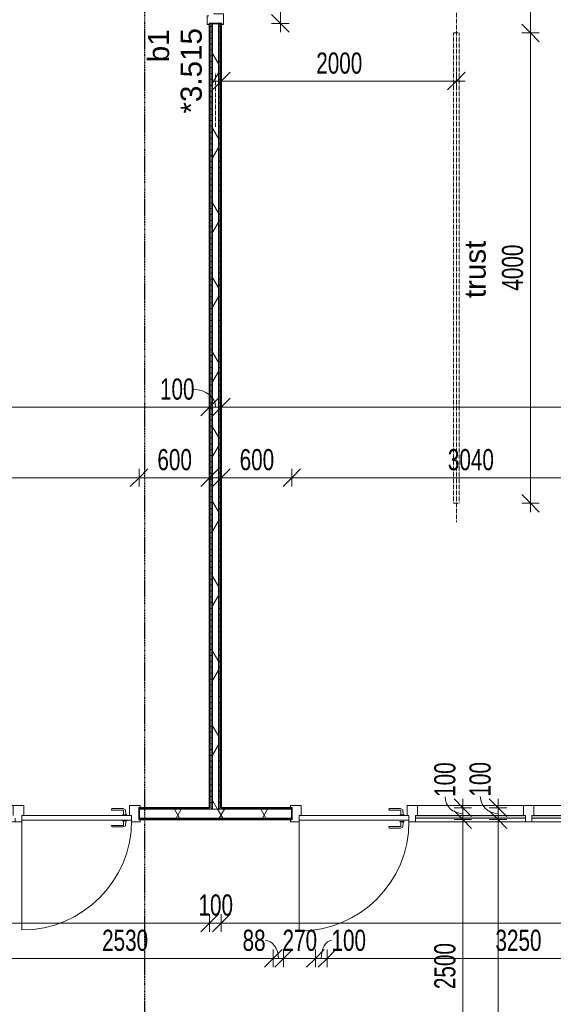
# Model space of a CAD drawing. Header units: millimetres. Extents: x -80560 to 110805, y -11020 to 52719.
# Tile 33 of 145: x 44629 to 49170, y 38079 to 46451. Entities that reach past the tile are written whole.
import ezdxf

# ---------------------------------------------------------------- set-up
doc = ezdxf.new("R2010")
doc.units = ezdxf.units.MM
doc.linetypes.add('CENTER2', pattern=[20, 8, -4, 4, -4])
doc.linetypes.add('DASHED2-1', pattern=[3, 2, -1])
for name, color, linetype, lineweight in [('A-ANNO-DIMS', 211, 'Continuous', 9), ('A-ANNO-DIMS-100', 211, 'Continuous', 9), ('A-DOOR', 31, 'Continuous', 18), ('A-FLOR-OVHD', 1, 'DASHED2-1', 18), ('A-GLAZ', 151, 'Continuous', 18), ('A-GLAZ-IDEN', 152, 'Continuous', 18), ('A-WALL', 113, 'Continuous', 35), ('A-WALL-PATT', 111, 'Continuous', 35), ('G-ANNO-TEXT', 231, 'Continuous', 9), ('I-WALL', 2, 'Continuous', 18), ('S-GRID', 1, 'Continuous', 9)]:
    doc.layers.add(name, color=color, linetype=linetype, lineweight=lineweight)
doc.styles.add('Arial', font='arial.ttf', dxfattribs={"height": 180})
doc.styles.add('Arial_5', font='arial.ttf', dxfattribs={"width": 0.7, "height": 180})
doc.dimstyles.new('n3o_1_8', dxfattribs={"dimscale": 304.8, "dimtxt": 183.646692, "dimasz": 0.492126, "dimexe": 0.246063, "dimexo": 0.0625, "dimgap": 0.032808, "dimtad": 1, "dimdec": 0, "dimdsep": 46, "dimtxsty": 'Arial_5', "dimblk1": 'OBLIQUE', "dimblk2": 'OBLIQUE', "dimsah": 1, "dimcen": 0.09, "dimdle": 0.246063, "dimazin": 0, "dimtfac": 1, "dimtdec": 4, "dimtix": 1, "dimtmove": 0, "dimatfit": 3, "dimfxl": 0.246063, "dimfxlon": 1, "dimtvp": 1, "dimtolj": 1, "dimtzin": 0, "dimarcsym": 2})
doc.dimstyles.new('n3o_1_8_1', dxfattribs={"dimscale": 304.8, "dimtxt": 183.646692, "dimasz": 0.492126, "dimexe": 0.246063, "dimexo": 0.0625, "dimgap": 0.032808, "dimtad": 1, "dimdec": 0, "dimdsep": 46, "dimtxsty": 'Arial_5', "dimblk1": 'OBLIQUE', "dimblk2": 'OBLIQUE', "dimsah": 1, "dimcen": 0.09, "dimdle": 0.246063, "dimazin": 0, "dimtfac": 1, "dimtdec": 4, "dimtix": 1, "dimtmove": 1, "dimatfit": 3, "dimfxl": 0.246063, "dimfxlon": 1, "dimtvp": 1, "dimtolj": 1, "dimtzin": 0, "dimarcsym": 2})
doc.dimstyles.new('n3o_1_8_3', dxfattribs={"dimscale": 304.8, "dimtxt": 183.646692, "dimasz": 0.492126, "dimexe": 0.246063, "dimexo": 0.0625, "dimgap": 0.032808, "dimtad": 1, "dimdec": 0, "dimdsep": 46, "dimtxsty": 'Arial_5', "dimblk1": 'OBLIQUE', "dimblk2": 'OBLIQUE', "dimsah": 1, "dimcen": 0.09, "dimdle": 0.246063, "dimazin": 0, "dimtfac": 1, "dimtdec": 4, "dimtix": 1, "dimtmove": 0, "dimatfit": 3, "dimfxl": 0.246063, "dimfxlon": 1, "dimtvp": 1, "dimtolj": 1, "dimtzin": 0, "dimarcsym": 2})
doc.dimstyles.new('n3o_1_8_4', dxfattribs={"dimscale": 304.8, "dimtxt": 183.646692, "dimasz": 0.492126, "dimexe": 0.246063, "dimexo": 0.0625, "dimgap": 0.032808, "dimtad": 1, "dimdec": 0, "dimdsep": 46, "dimtxsty": 'Arial_5', "dimblk1": 'OBLIQUE', "dimblk2": 'OBLIQUE', "dimsah": 1, "dimcen": 0.09, "dimdle": 0.246063, "dimazin": 0, "dimtfac": 1, "dimtdec": 4, "dimtix": 1, "dimtmove": 0, "dimatfit": 3, "dimfxl": 0.246063, "dimfxlon": 1, "dimtvp": 1, "dimtolj": 1, "dimtzin": 0, "dimarcsym": 2})
pattern_1 = [(3e-13, (46244.82, 43794.75), (-2e-13, 50), [])]
pattern_2 = [(60, (24894.82, 0), (-274.963, 158.75), []), (120, (24894.82, 0), (-274.963, -158.75), [])]
pattern_3 = [(270, (47782.32, 39750), (50, 2e-13), [])]

# ---------------------------------------------------------------- blocks, each defined once
blk = doc.blocks.new('32_n3o_deur_enkel - 90x139_17_K_930_2410x1080-32109616-DO_03 derde verdieping')
at = {"layer": 'A-GLAZ'}
for p, q in [((-467, 69.5), (-540, 69.5)), ((-540, 69.5), (-540, 54.5)), ((-540, 54.5), (-528, 54.5)), ((-528, 54.5), (-528, -54.5)), ((-467, 55.5), (-467, 69.5)), ((-450, -69.5), (-450, 15.5)), ((450, 15.5), (450, -69.5)), ((540, 69.5), (467, 69.5)), ((467, 69.5), (467, 55.5)), ((528, -54.5), (528, 54.5)), ((528, 54.5), (540, 54.5)), ((540, 54.5), (540, 69.5)), ((-528, -54.5), (-540, -54.5)), ((-540, -54.5), (-540, -69.5)), ((-540, -69.5), (-450, -69.5)), ((450, -69.5), (540, -69.5)), ((540, -54.5), (528, -54.5)), ((540, -69.5), (540, -54.5))]:
    blk.add_line(p, q, dxfattribs=at)
blk = doc.blocks.new('32_n3o_deur_enkel met 2 zijlicht - 90x139_17_K_930_2410x3060 2-34230978-DO_03 derde verdieping')
at = {"layer": 'A-GLAZ'}
for p, q in [((-1530, 69.5), (-1440, 69.5)), ((-1530, 52.5), (-1530, 69.5)), ((-1518, 52.5), (-1530, 52.5)), ((-1518, -52.5), (-1518, 52.5)), ((-1440, 69.5), (-1440, -15.5)), ((-540, 69.5), (-1440, 69.5)), ((-540, 69.5), (-450, 69.5)), ((-540, -15.5), (-540, 69.5)), ((-450, 69.5), (-450, -15.5)), ((450, 69.5), (-450, 69.5)), ((450, 69.5), (540, 69.5)), ((450, -15.5), (450, 69.5)), ((540, 69.5), (540, -15.5)), ((1440, 69.5), (1530, 69.5)), ((1440, -15.5), (1440, 69.5)), ((1518, 52.5), (1518, -52.5)), ((1530, 52.5), (1518, 52.5)), ((1530, 69.5), (1530, 52.5)), ((-1530, -52.5), (-1518, -52.5)), ((-1530, -69.5), (-1530, -52.5)), ((-1457, -69.5), (-1530, -69.5)), ((-1457, -39.5), (-1457, -69.5)), ((-1457, -69.5), (-523, -69.5)), ((-523, -69.5), (-523, -39.5)), ((-467, -69.5), (-523, -69.5)), ((-467, -39.5), (-467, -69.5)), ((-467, -69.5), (467, -69.5)), ((467, -69.5), (467, -39.5)), ((523, -69.5), (467, -69.5)), ((523, -55.5), (523, -69.5)), ((1457, -69.5), (1457, -55.5)), ((1530, -69.5), (1457, -69.5)), ((1518, -52.5), (1530, -52.5)), ((1530, -52.5), (1530, -69.5))]:
    blk.add_line(p, q, dxfattribs=at)
blk = doc.blocks.new('30_n3o_deur_dicht - 40mm_draai_RS-34230111-DO_03 derde verdieping')
at = {"layer": 'A-DOOR'}
for p, q in [((-934, -40), (-934, 0)), ((-934, 0), (0, 0)), ((0, 0), (0, -40)), ((0, -40), (-934, -40))]:
    blk.add_line(p, q, dxfattribs=at)
blk = doc.blocks.new('32_n3o_deur_enkel met 2 zijlicht - 90x139_17_K_930_2410x3060-34072739-DO_03 derde verdieping')
at = {"layer": 'A-GLAZ'}
for p, q in [((-1457, 69.5), (-1530, 69.5)), ((-1530, 69.5), (-1530, 52.5)), ((-1530, 52.5), (-1518, 52.5)), ((-1518, 52.5), (-1518, -52.5)), ((-1457, 39.5), (-1457, 69.5)), ((-1457, 69.5), (-523, 69.5)), ((-1440, -69.5), (-1440, 15.5)), ((-540, 15.5), (-540, -69.5)), ((-467, 69.5), (-523, 69.5)), ((-523, 69.5), (-523, 39.5)), ((-467, 39.5), (-467, 69.5)), ((-467, 69.5), (467, 69.5)), ((-450, -69.5), (-450, 15.5)), ((450, 15.5), (450, -69.5)), ((523, 69.5), (467, 69.5)), ((467, 69.5), (467, 39.5)), ((523, 55.5), (523, 69.5)), ((540, -69.5), (540, 15.5)), ((1440, 15.5), (1440, -69.5)), ((1530, 69.5), (1457, 69.5)), ((1457, 69.5), (1457, 55.5)), ((1518, -52.5), (1518, 52.5)), ((1518, 52.5), (1530, 52.5)), ((1530, 52.5), (1530, 69.5)), ((-1518, -52.5), (-1530, -52.5)), ((-1530, -52.5), (-1530, -69.5)), ((-1530, -69.5), (-1440, -69.5)), ((-540, -69.5), (-1440, -69.5)), ((-540, -69.5), (-450, -69.5)), ((450, -69.5), (-450, -69.5)), ((450, -69.5), (540, -69.5)), ((1440, -69.5), (1530, -69.5)), ((1530, -52.5), (1518, -52.5)), ((1530, -69.5), (1530, -52.5))]:
    blk.add_line(p, q, dxfattribs=at)
blk = doc.blocks.new('30_n3o_raam_vast - 24mm-31742709-DO_03 derde verdieping')
at = {"layer": 'A-DOOR'}
blk.add_hatch(color=256, dxfattribs=at).paths.add_polyline_path([(0, 24), (-934, 24), (-934, 0), (0, 0)], flags=0)
for p, q in [((0, 24), (-934, 24)), ((-934, 24), (-934, 0)), ((-934, 0), (0, 0)), ((0, 0), (0, 24))]:
    blk.add_line(p, q, dxfattribs=at)
blk = doc.blocks.new('30_n3o_deur_dicht - 40mm_draai_LS-31987334-DO_03 derde verdieping')
at = {"layer": 'A-DOOR'}
for p, q in [((0, 40), (-934, 40)), ((-934, 40), (-934, 0)), ((-934, 0), (0, 0)), ((0, 0), (0, 40))]:
    blk.add_line(p, q, dxfattribs=at)
blk = doc.blocks.new('30_n3o_beslag_deurkruk_met_schild - std-875116-DO_03 derde verdieping')
at = {"layer": 'A-DOOR'}
for p, q in [((-18.5, 0), (-18.5, -5)), ((18.5, -5), (18.5, 0)), ((-18.5, -5), (18.5, -5)), ((-7.8, -48.4), (-10, -5)), ((12.7, -58), (-7.8, -48.4)), ((10, -5), (8.3, -39.7)), ((108, -58), (12.7, -58)), ((13.3, -45), (111, -45)), ((111, -45), (108, -58))]:
    blk.add_line(p, q, dxfattribs=at)
at = {"layer": 'A-DOOR', "flags": 128}
blk.add_lwpolyline([(8.3, -39.7), (8.6, -41.7), (9.6, -43.4), (11.3, -44.6), (13.3, -45)], dxfattribs=at)
blk = doc.blocks.new('30_n3o_beslag_deurkruk_met_schild - std-V214-DO_03 derde verdieping')
at = {"layer": 'A-DOOR'}
for p, q in [((18.5, 5), (-18.5, 5)), ((-18.5, 5), (-18.5, 0)), ((-10, 5), (-7.8, 48.4)), ((-7.8, 48.4), (12.7, 58)), ((8.3, 39.7), (10, 5)), ((12.7, 58), (108, 58)), ((111, 45), (13.3, 45)), ((18.5, 0), (18.5, 5)), ((108, 58), (111, 45)), ((-18.5, 0), (18.5, 0))]:
    blk.add_line(p, q, dxfattribs=at)
at = {"layer": 'A-DOOR', "flags": 128}
blk.add_lwpolyline([(13.3, 45), (11.3, 44.6), (9.6, 43.4), (8.6, 41.7), (8.3, 39.7)], dxfattribs=at)
blk = doc.blocks.new('00_n3o_symbool_swingangle - std-31745489-DO_03 derde verdieping')
at = {"layer": 'A-DOOR'}
blk.add_line((-415, -10), (-415, -944), dxfattribs=at)
blk.add_arc((-415, -10), 934, 270, 0, dxfattribs=at)
blk = doc.blocks.new('30_n3o_beslag_deurkruk_met_schild - std-887349-DO_03 derde verdieping')
at = {"layer": 'A-DOOR'}
for p, q in [((18.5, 5), (-18.5, 5)), ((-18.5, 5), (-18.5, 0)), ((-10, 5), (-7.8, 48.4)), ((-7.8, 48.4), (12.7, 58)), ((8.3, 39.7), (10, 5)), ((12.7, 58), (108, 58)), ((111, 45), (13.3, 45)), ((18.5, 0), (18.5, 5)), ((108, 58), (111, 45))]:
    blk.add_line(p, q, dxfattribs=at)
at = {"layer": 'A-DOOR', "flags": 128}
blk.add_lwpolyline([(13.3, 45), (11.3, 44.6), (9.6, 43.4), (8.6, 41.7), (8.3, 39.7)], dxfattribs=at)
blk = doc.blocks.new('00_n3o_symbool_swingangle - std-31742550-DO_03 derde verdieping')
at = {"layer": 'A-DOOR'}
blk.add_line((-415, 0), (-415, -934), dxfattribs=at)
blk.add_arc((-415, 0), 934, 270, 0, dxfattribs=at)
blk = doc.blocks.new('DIMBLOCK188-DO_03 derde verdieping')
at = {"layer": 'A-ANNO-DIMS-100'}
for p, q in [((36055.3, 43156.7), (36130.3, 43231.7)), ((36055.3, 43231.7), (36055.3, 43081.7)), ((36055.3, 43156.7), (36055.3, 43231.7)), ((46244.8, 43156.7), (46319.8, 43231.7)), ((46244.8, 43231.7), (46244.8, 43081.7)), ((46244.8, 43156.7), (46244.8, 43231.7)), ((35980.3, 43156.7), (46244.8, 43156.7)), ((36055.3, 43156.7), (35980.3, 43081.7)), ((46244.8, 43156.7), (46169.8, 43081.7))]:
    blk.add_line(p, q, dxfattribs=at)
at = {"layer": 'A-ANNO-DIMS-100', "color": 0, "insert": (40909.9, 43400.4), "char_height": 180, "width": 576.368, "attachment_point": 1, "line_spacing_factor": 0.941778, "style": 'Arial_5'}
blk.add_mtext('10190', dxfattribs=at)
blk = doc.blocks.new('_Oblique')
at = {"color": 0, "linetype": 'ByBlock', "lineweight": -2}
blk.add_line((-0.5, -0.5), (0.5, 0.5), dxfattribs=at)
blk = doc.blocks.new('DIMBLOCK189-DO_03 derde verdieping')
at = {"layer": 'A-ANNO-DIMS-100'}
for p, q in [((46244.8, 43156.7), (46319.8, 43231.7)), ((46244.8, 43231.7), (46244.8, 43081.7)), ((46244.8, 43156.7), (46244.8, 43231.7)), ((46344.8, 43156.7), (46419.8, 43231.7)), ((46344.8, 43231.7), (46344.8, 43081.7)), ((46344.8, 43156.7), (46344.8, 43231.7)), ((46244.8, 43156.7), (46169.8, 43081.7)), ((46244.8, 43156.7), (46344.8, 43156.7)), ((46344.8, 43156.7), (46269.8, 43081.7))]:
    blk.add_line(p, q, dxfattribs=at)
blk.add_ellipse((46111.1, 43156.7), major_axis=(183.7, 0), ratio=0.823435, start_param=0, end_param=1.570796, dxfattribs=at)
at = {"layer": 'A-ANNO-DIMS-100', "color": 0, "insert": (45822.9, 43400.4), "char_height": 180, "width": 345.821, "attachment_point": 1, "line_spacing_factor": 0.941778, "style": 'Arial_5'}
blk.add_mtext('100', dxfattribs=at)
blk = doc.blocks.new('DIMBLOCK190-DO_03 derde verdieping')
at = {"layer": 'A-ANNO-DIMS-100'}
for p, q in [((46344.8, 43156.7), (46419.8, 43231.7)), ((46344.8, 43231.7), (46344.8, 43081.7)), ((46344.8, 43156.7), (46344.8, 43231.7)), ((56369.8, 43156.7), (56444.8, 43231.7)), ((56369.8, 43231.7), (56369.8, 43081.7)), ((56369.8, 43156.7), (56369.8, 43231.7)), ((46344.8, 43156.7), (46269.8, 43081.7)), ((46344.8, 43156.7), (56369.8, 43156.7)), ((56369.8, 43156.7), (56294.8, 43081.7))]:
    blk.add_line(p, q, dxfattribs=at)
at = {"layer": 'A-ANNO-DIMS-100', "color": 0, "insert": (51117.2, 43400.4), "char_height": 180, "width": 576.368, "attachment_point": 1, "line_spacing_factor": 0.941778, "style": 'Arial_5'}
blk.add_mtext('10025', dxfattribs=at)
blk = doc.blocks.new('DIMBLOCK203-DO_03 derde verdieping')
at = {"layer": 'A-ANNO-DIMS-100'}
for p, q in [((42169.8, 38769.3), (42094.8, 38694.3)), ((42169.8, 38769.3), (42244.8, 38844.3)), ((42169.8, 38844.3), (42169.8, 38694.3)), ((42169.8, 38769.3), (42169.8, 38844.3)), ((42169.8, 38769.3), (46244.8, 38769.3)), ((46244.8, 38769.3), (46169.8, 38694.3)), ((46244.8, 38769.3), (46319.8, 38844.3)), ((46244.8, 38844.3), (46244.8, 38694.3)), ((46244.8, 38769.3), (46244.8, 38844.3))]:
    blk.add_line(p, q, dxfattribs=at)
at = {"layer": 'A-ANNO-DIMS-100', "color": 0, "insert": (44015.2, 39013), "char_height": 180, "width": 461.094, "attachment_point": 1, "line_spacing_factor": 0.941778, "style": 'Arial_5'}
blk.add_mtext('4075', dxfattribs=at)
blk = doc.blocks.new('DIMBLOCK204-DO_03 derde verdieping')
at = {"layer": 'A-ANNO-DIMS-100'}
for p, q in [((46244.8, 38769.3), (46169.8, 38694.3)), ((46244.8, 38769.3), (46319.8, 38844.3)), ((46244.8, 38844.3), (46244.8, 38694.3)), ((46244.8, 38769.3), (46244.8, 38844.3)), ((46244.8, 38769.3), (46344.8, 38769.3)), ((46344.8, 38769.3), (46269.8, 38694.3)), ((46344.8, 38769.3), (46419.8, 38844.3)), ((46344.8, 38844.3), (46344.8, 38694.3)), ((46344.8, 38769.3), (46344.8, 38844.3))]:
    blk.add_line(p, q, dxfattribs=at)
at = {"layer": 'A-ANNO-DIMS-100', "color": 0, "insert": (46150.7, 39013), "char_height": 180, "width": 345.821, "attachment_point": 1, "line_spacing_factor": 0.941778, "style": 'Arial_5'}
blk.add_mtext('100', dxfattribs=at)
blk = doc.blocks.new('DIMBLOCK205-DO_03 derde verdieping')
at = {"layer": 'A-ANNO-DIMS-100'}
for p, q in [((46344.8, 38769.3), (46269.8, 38694.3)), ((46344.8, 38769.3), (46419.8, 38844.3)), ((46344.8, 38844.3), (46344.8, 38694.3)), ((46344.8, 38769.3), (46344.8, 38844.3)), ((46344.8, 38769.3), (53394.8, 38769.3)), ((53394.8, 38769.3), (53319.8, 38694.3)), ((53394.8, 38769.3), (53469.8, 38844.3)), ((53394.8, 38844.3), (53394.8, 38694.3)), ((53394.8, 38769.3), (53394.8, 38844.3))]:
    blk.add_line(p, q, dxfattribs=at)
at = {"layer": 'A-ANNO-DIMS-100', "color": 0, "insert": (49677.7, 39013), "char_height": 180, "width": 461.094, "attachment_point": 1, "line_spacing_factor": 0.941778, "style": 'Arial_5'}
blk.add_mtext('7050', dxfattribs=at)
blk = doc.blocks.new('DIMBLOCK223-DO_03 derde verdieping')
at = {"layer": 'A-ANNO-DIMS-100'}
for p, q in [((44257.3, 38469.3), (44332.3, 38544.3)), ((44257.3, 38394.3), (44257.3, 38544.3)), ((46787.3, 38469.3), (46862.3, 38544.3)), ((46787.3, 38394.3), (46787.3, 38544.3)), ((44257.3, 38469.3), (44182.3, 38394.3)), ((44257.3, 38469.3), (46787.3, 38469.3)), ((44257.3, 38469.3), (44257.3, 38394.3)), ((46787.3, 38469.3), (46712.3, 38394.3)), ((46787.3, 38469.3), (46787.3, 38394.3))]:
    blk.add_line(p, q, dxfattribs=at)
at = {"layer": 'A-ANNO-DIMS-100', "color": 0, "insert": (45330.2, 38713), "char_height": 180, "width": 461.094, "attachment_point": 1, "line_spacing_factor": 0.941778, "style": 'Arial_5'}
blk.add_mtext('2530', dxfattribs=at)
blk = doc.blocks.new('DIMBLOCK224-DO_03 derde verdieping')
at = {"layer": 'A-ANNO-DIMS-100'}
for p, q in [((46787.3, 38469.3), (46862.3, 38544.3)), ((46787.3, 38394.3), (46787.3, 38544.3)), ((46874.8, 38469.3), (46949.8, 38544.3)), ((46874.8, 38394.3), (46874.8, 38544.3)), ((46787.3, 38469.3), (46712.3, 38394.3)), ((46787.3, 38469.3), (46874.8, 38469.3)), ((46787.3, 38469.3), (46787.3, 38394.3)), ((46874.8, 38469.3), (46799.8, 38394.3)), ((46874.8, 38469.3), (46874.8, 38394.3))]:
    blk.add_line(p, q, dxfattribs=at)
blk.add_ellipse((46717.9, 38469.3), major_axis=(0, 151.3), ratio=0.747975, start_param=4.712389, end_param=6.283185, dxfattribs=at)
at = {"layer": 'A-ANNO-DIMS-100', "color": 0, "insert": (46525.8, 38713), "char_height": 180, "width": 230.547, "attachment_point": 1, "line_spacing_factor": 0.941778, "style": 'Arial_5'}
blk.add_mtext('88', dxfattribs=at)
blk = doc.blocks.new('DIMBLOCK225-DO_03 derde verdieping')
at = {"layer": 'A-ANNO-DIMS-100'}
for p, q in [((46874.8, 38469.3), (46949.8, 38544.3)), ((46874.8, 38394.3), (46874.8, 38544.3)), ((47144.8, 38469.3), (47219.8, 38544.3)), ((47144.8, 38394.3), (47144.8, 38544.3)), ((46874.8, 38469.3), (46799.8, 38394.3)), ((46874.8, 38469.3), (47144.8, 38469.3)), ((46874.8, 38469.3), (46874.8, 38394.3)), ((47144.8, 38469.3), (47069.8, 38394.3)), ((47144.8, 38469.3), (47144.8, 38394.3))]:
    blk.add_line(p, q, dxfattribs=at)
at = {"layer": 'A-ANNO-DIMS-100', "color": 0, "insert": (46865.7, 38713), "char_height": 180, "width": 345.821, "attachment_point": 1, "line_spacing_factor": 0.941778, "style": 'Arial_5'}
blk.add_mtext('270', dxfattribs=at)
blk = doc.blocks.new('DIMBLOCK226-DO_03 derde verdieping')
at = {"layer": 'A-ANNO-DIMS-100'}
for p, q in [((47144.8, 38469.3), (47219.8, 38544.3)), ((47144.8, 38394.3), (47144.8, 38544.3)), ((47244.8, 38469.3), (47319.8, 38544.3)), ((47244.8, 38394.3), (47244.8, 38544.3)), ((47144.8, 38469.3), (47069.8, 38394.3)), ((47144.8, 38469.3), (47244.8, 38469.3)), ((47144.8, 38469.3), (47144.8, 38394.3)), ((47244.8, 38469.3), (47169.8, 38394.3)), ((47244.8, 38469.3), (47244.8, 38394.3))]:
    blk.add_line(p, q, dxfattribs=at)
blk.add_ellipse((47282.2, 38469.3), major_axis=(0, 151.3), ratio=0.577355, start_param=0, end_param=1.570796, dxfattribs=at)
at = {"layer": 'A-ANNO-DIMS-100', "color": 0, "insert": (47282.2, 38713), "char_height": 180, "width": 345.821, "attachment_point": 1, "line_spacing_factor": 0.941778, "style": 'Arial_5'}
blk.add_mtext('100', dxfattribs=at)
blk = doc.blocks.new('DIMBLOCK227-DO_03 derde verdieping')
at = {"layer": 'A-ANNO-DIMS-100'}
for p, q in [((47244.8, 38469.3), (47319.8, 38544.3)), ((47244.8, 38394.3), (47244.8, 38544.3)), ((50494.8, 38469.3), (50569.8, 38544.3)), ((50494.8, 38394.3), (50494.8, 38544.3)), ((47244.8, 38469.3), (47169.8, 38394.3)), ((47244.8, 38469.3), (50494.8, 38469.3)), ((47244.8, 38469.3), (47244.8, 38394.3)), ((50494.8, 38469.3), (50419.8, 38394.3)), ((50494.8, 38469.3), (50494.8, 38394.3))]:
    blk.add_line(p, q, dxfattribs=at)
at = {"layer": 'A-ANNO-DIMS-100', "color": 0, "insert": (48677.7, 38713), "char_height": 180, "width": 461.094, "attachment_point": 1, "line_spacing_factor": 0.941778, "style": 'Arial_5'}
blk.add_mtext('3250', dxfattribs=at)
blk = doc.blocks.new('DIMBLOCK362-DO_03 derde verdieping')
at = {"layer": 'A-ANNO-DIMS-100'}
for p, q in [((48699.9, 39650), (48624.9, 39725)), ((48624.9, 39650), (48774.9, 39650)), ((48699.9, 39650), (48624.9, 39650)), ((48699.9, 35250), (48699.9, 39650)), ((48699.9, 39650), (48774.9, 39575)), ((48699.9, 35250), (48624.9, 35325)), ((48774.9, 35250), (48624.9, 35250)), ((48699.9, 35250), (48774.9, 35175)), ((48699.9, 35250), (48774.9, 35250))]:
    blk.add_line(p, q, dxfattribs=at)
at = {"layer": 'A-ANNO-DIMS-100', "color": 0, "insert": (48456.3, 37257.9), "char_height": 180, "width": 461.094, "attachment_point": 1, "rotation": 90, "line_spacing_factor": 0.941778, "style": 'Arial_5'}
blk.add_mtext('4400', dxfattribs=at)
blk = doc.blocks.new('DIMBLOCK363-DO_03 derde verdieping')
at = {"layer": 'A-ANNO-DIMS-100'}
for p, q in [((48699.9, 39750), (48624.9, 39825)), ((48699.9, 39650), (48699.9, 39825)), ((48624.9, 39750), (48774.9, 39750)), ((48699.9, 39750), (48624.9, 39750)), ((48699.9, 39650), (48624.9, 39725)), ((48699.9, 39750), (48774.9, 39675)), ((48624.9, 39650), (48774.9, 39650)), ((48699.9, 39650), (48624.9, 39650)), ((48699.9, 39650), (48774.9, 39575))]:
    blk.add_line(p, q, dxfattribs=at)
blk.add_ellipse((48699.9, 39845.1), major_axis=(151.3, 0), ratio=0.959277, start_param=3.141593, end_param=4.712389, dxfattribs=at)
at = {"layer": 'A-ANNO-DIMS-100', "color": 0, "insert": (48456.3, 39845.1), "char_height": 180, "width": 345.821, "attachment_point": 1, "rotation": 90, "line_spacing_factor": 0.941778, "style": 'Arial_5'}
blk.add_mtext('100', dxfattribs=at)
blk = doc.blocks.new('DIMBLOCK377-DO_03 derde verdieping')
at = {"layer": 'A-ANNO-DIMS-100'}
for p, q in [((48399.9, 39650), (48324.9, 39725)), ((48324.9, 39650), (48474.9, 39650)), ((48399.9, 39650), (48324.9, 39650)), ((48399.9, 37150), (48399.9, 39650)), ((48399.9, 39650), (48474.9, 39575)), ((48399.9, 37150), (48324.9, 37225)), ((48324.9, 37150), (48474.9, 37150)), ((48399.9, 37150), (48324.9, 37150)), ((48399.9, 37150), (48474.9, 37075))]:
    blk.add_line(p, q, dxfattribs=at)
at = {"layer": 'A-ANNO-DIMS-100', "color": 0, "insert": (48156.3, 38207.9), "char_height": 180, "width": 461.094, "attachment_point": 1, "rotation": 90, "line_spacing_factor": 0.941778, "style": 'Arial_5'}
blk.add_mtext('2500', dxfattribs=at)
blk = doc.blocks.new('DIMBLOCK378-DO_03 derde verdieping')
at = {"layer": 'A-ANNO-DIMS-100'}
for p, q in [((48399.9, 39750), (48324.9, 39825)), ((48399.9, 39650), (48399.9, 39825)), ((48324.9, 39750), (48474.9, 39750)), ((48399.9, 39750), (48324.9, 39750)), ((48399.9, 39650), (48324.9, 39725)), ((48399.9, 39750), (48474.9, 39675)), ((48324.9, 39650), (48474.9, 39650)), ((48399.9, 39650), (48324.9, 39650)), ((48399.9, 39650), (48474.9, 39575))]:
    blk.add_line(p, q, dxfattribs=at)
blk.add_ellipse((48399.9, 39842.6), major_axis=(151.3, 0), ratio=0.943006, start_param=3.141593, end_param=4.712389, dxfattribs=at)
at = {"layer": 'A-ANNO-DIMS-100', "color": 0, "insert": (48156.3, 39842.6), "char_height": 180, "width": 345.821, "attachment_point": 1, "rotation": 90, "line_spacing_factor": 0.941778, "style": 'Arial_5'}
blk.add_mtext('100', dxfattribs=at)
blk = doc.blocks.new('DIMBLOCK392-DO_03 derde verdieping')
at = {"layer": 'A-ANNO-DIMS-100'}
for p, q in [((42604.8, 42556.7), (42679.8, 42631.7)), ((42604.8, 42481.7), (42604.8, 42631.7)), ((45644.8, 42556.7), (45719.8, 42631.7)), ((45644.8, 42481.7), (45644.8, 42631.7)), ((42604.8, 42556.7), (42529.8, 42481.7)), ((42604.8, 42556.7), (45644.8, 42556.7)), ((42604.8, 42556.7), (42604.8, 42481.7)), ((45644.8, 42556.7), (45569.8, 42481.7)), ((45644.8, 42556.7), (45644.8, 42481.7))]:
    blk.add_line(p, q, dxfattribs=at)
at = {"layer": 'A-ANNO-DIMS-100', "color": 0, "insert": (43932.7, 42800.4), "char_height": 180, "width": 461.094, "attachment_point": 1, "line_spacing_factor": 0.941778, "style": 'Arial_5'}
blk.add_mtext('3040', dxfattribs=at)
blk = doc.blocks.new('DIMBLOCK393-DO_03 derde verdieping')
at = {"layer": 'A-ANNO-DIMS-100'}
for p, q in [((45644.8, 42556.7), (45719.8, 42631.7)), ((45644.8, 42481.7), (45644.8, 42631.7)), ((46244.8, 42556.7), (46319.8, 42631.7)), ((46244.8, 42631.7), (46244.8, 42481.7)), ((46244.8, 42556.7), (46244.8, 42631.7)), ((45644.8, 42556.7), (45569.8, 42481.7)), ((45644.8, 42556.7), (46319.8, 42556.7)), ((45644.8, 42556.7), (45644.8, 42481.7)), ((46244.8, 42556.7), (46169.8, 42481.7))]:
    blk.add_line(p, q, dxfattribs=at)
at = {"layer": 'A-ANNO-DIMS-100', "color": 0, "insert": (45800.7, 42800.4), "char_height": 180, "width": 345.821, "attachment_point": 1, "line_spacing_factor": 0.941778, "style": 'Arial_5'}
blk.add_mtext('600', dxfattribs=at)
blk = doc.blocks.new('DIMBLOCK394-DO_03 derde verdieping')
at = {"layer": 'A-ANNO-DIMS-100'}
for p, q in [((46344.8, 42556.7), (46419.8, 42631.7)), ((46344.8, 42631.7), (46344.8, 42481.7)), ((46344.8, 42556.7), (46344.8, 42631.7)), ((46944.8, 42556.7), (47019.8, 42631.7)), ((46944.8, 42481.7), (46944.8, 42631.7)), ((46269.8, 42556.7), (46944.8, 42556.7)), ((46344.8, 42556.7), (46269.8, 42481.7)), ((46944.8, 42556.7), (46869.8, 42481.7)), ((46944.8, 42556.7), (46944.8, 42481.7))]:
    blk.add_line(p, q, dxfattribs=at)
at = {"layer": 'A-ANNO-DIMS-100', "color": 0, "insert": (46500.7, 42800.4), "char_height": 180, "width": 345.821, "attachment_point": 1, "line_spacing_factor": 0.941778, "style": 'Arial_5'}
blk.add_mtext('600', dxfattribs=at)
blk = doc.blocks.new('DIMBLOCK395-DO_03 derde verdieping')
at = {"layer": 'A-ANNO-DIMS-100'}
for p, q in [((46944.8, 42556.7), (47019.8, 42631.7)), ((46944.8, 42481.7), (46944.8, 42631.7)), ((49984.8, 42556.7), (50059.8, 42631.7)), ((49984.8, 42481.7), (49984.8, 42631.7)), ((46944.8, 42556.7), (46869.8, 42481.7)), ((46944.8, 42556.7), (49984.8, 42556.7)), ((46944.8, 42556.7), (46944.8, 42481.7)), ((49984.8, 42556.7), (49909.8, 42481.7)), ((49984.8, 42556.7), (49984.8, 42481.7))]:
    blk.add_line(p, q, dxfattribs=at)
at = {"layer": 'A-ANNO-DIMS-100', "color": 0, "insert": (48272.7, 42800.4), "char_height": 180, "width": 461.094, "attachment_point": 1, "line_spacing_factor": 0.941778, "style": 'Arial_5'}
blk.add_mtext('3040', dxfattribs=at)
blk = doc.blocks.new('DIMBLOCK426-DO_03 derde verdieping')
at = {"layer": 'A-ANNO-DIMS-100'}
for p, q in [((46847.7, 47480), (46772.7, 47555)), ((46772.7, 47480), (46922.7, 47480)), ((46847.7, 47480), (46772.7, 47480)), ((46847.7, 46345), (46847.7, 47480)), ((46847.7, 47480), (46922.7, 47405)), ((46847.7, 46420), (46772.7, 46495)), ((46772.7, 46420), (46922.7, 46420)), ((46847.7, 46420), (46772.7, 46420)), ((46847.7, 46420), (46922.7, 46345))]:
    blk.add_line(p, q, dxfattribs=at)
at = {"layer": 'A-ANNO-DIMS-100', "color": 0, "insert": (46604, 46757.9), "char_height": 180, "width": 461.094, "attachment_point": 1, "rotation": 90, "line_spacing_factor": 0.941778, "style": 'Arial_5'}
blk.add_mtext('1060', dxfattribs=at)
blk = doc.blocks.new('DIMBLOCK660-DO_03 derde verdieping')
at = {"layer": 'A-ANNO-DIMS-100'}
for p, q in [((48975.8, 46339.5), (48900.8, 46414.5)), ((48900.8, 46339.5), (49050.8, 46339.5)), ((48975.8, 46339.5), (48900.8, 46339.5)), ((48975.8, 42264.5), (48975.8, 46339.5)), ((48975.8, 46339.5), (49050.8, 46264.5)), ((48975.8, 42339.5), (48900.8, 42414.5)), ((48900.8, 42339.5), (49050.8, 42339.5)), ((48975.8, 42339.5), (48900.8, 42339.5)), ((48975.8, 42339.5), (49050.8, 42264.5))]:
    blk.add_line(p, q, dxfattribs=at)
at = {"layer": 'A-ANNO-DIMS-100', "color": 0, "insert": (48732.1, 44147.4), "char_height": 180, "width": 461.094, "attachment_point": 1, "rotation": 90, "line_spacing_factor": 0.941778, "style": 'Arial_5'}
blk.add_mtext('4000', dxfattribs=at)
blk = doc.blocks.new('DIMBLOCK661-DO_03 derde verdieping')
at = {"layer": 'A-ANNO-DIMS-100'}
for p, q in [((48975.8, 47839.5), (48900.8, 47914.5)), ((48975.8, 46339.5), (48975.8, 47914.5)), ((48900.8, 47839.5), (49050.8, 47839.5)), ((48975.8, 47839.5), (48900.8, 47839.5)), ((48975.8, 47839.5), (49050.8, 47764.5)), ((48975.8, 46339.5), (48900.8, 46414.5)), ((48900.8, 46339.5), (49050.8, 46339.5)), ((48975.8, 46339.5), (48900.8, 46339.5)), ((48975.8, 46339.5), (49050.8, 46264.5))]:
    blk.add_line(p, q, dxfattribs=at)
at = {"layer": 'A-ANNO-DIMS-100', "color": 0, "insert": (48732.1, 46897.4), "char_height": 180, "width": 461.094, "attachment_point": 1, "rotation": 90, "line_spacing_factor": 0.941778, "style": 'Arial_5'}
blk.add_mtext('1500', dxfattribs=at)
blk = doc.blocks.new('DIMBLOCK662-DO_03 derde verdieping')
at = {"layer": 'A-ANNO-DIMS-100'}
for p, q in [((46344.8, 45929.1), (46419.8, 46004.1)), ((46344.8, 46004.1), (46344.8, 45854.1)), ((46344.8, 45929.1), (46344.8, 46004.1)), ((48344.8, 45929.1), (48419.8, 46004.1)), ((48344.8, 46004.1), (48344.8, 45854.1)), ((48344.8, 45929.1), (48344.8, 46004.1)), ((46269.8, 45929.1), (48419.8, 45929.1)), ((46344.8, 45929.1), (46269.8, 45854.1)), ((48344.8, 45929.1), (48269.8, 45854.1))]:
    blk.add_line(p, q, dxfattribs=at)
at = {"layer": 'A-ANNO-DIMS-100', "color": 0, "insert": (47152.7, 46172.7), "char_height": 180, "width": 461.094, "attachment_point": 1, "line_spacing_factor": 0.941778, "style": 'Arial_5'}
blk.add_mtext('2000', dxfattribs=at)

msp = doc.modelspace()

# ---------------------------------------------------------------- hatches: boundary and pattern name
at = {"layer": 'A-WALL-PATT', "lineweight": 18}
h = msp.add_hatch(dxfattribs=at)
h.set_pattern_fill('FP_50', color=256, angle=90, style=0, pattern_type=2)
h.set_pattern_definition(pattern_1)
h.paths.add_polyline_path([(46257.3, 39750), (46257.3, 46420), (46244.8, 46420), (46244.8, 39750)], flags=0)
h.paths.add_polyline_path([(46257.3, 47480), (46257.3, 47839.5), (46244.8, 47839.5), (46244.8, 47480)], flags=0)
h = msp.add_hatch(dxfattribs=at)
h.set_pattern_fill('FP_50', color=256, angle=90, style=0, pattern_type=2)
h.set_pattern_definition(pattern_1)
h.paths.add_polyline_path([(46269.8, 39737.5), (46269.8, 46420), (46257.3, 46420), (46257.3, 39737.5)], flags=0)
h.paths.add_polyline_path([(46269.8, 47480), (46269.8, 47839.5), (46257.3, 47839.5), (46257.3, 47480)], flags=0)
h = msp.add_hatch(dxfattribs=at)
h.set_pattern_fill('FP_2', color=256, style=0, pattern_type=2)
h.set_pattern_definition(pattern_2)
h.paths.add_polyline_path([(46319.8, 39737.5), (46319.8, 46420), (46269.8, 46420), (46269.8, 39737.5)], flags=0)
h.paths.add_polyline_path([(46319.8, 47480), (46319.8, 47839.5), (46269.8, 47839.5), (46269.8, 47480)], flags=0)
h = msp.add_hatch(dxfattribs=at)
h.set_pattern_fill('FP_50', color=256, angle=90, style=0, pattern_type=2)
h.set_pattern_definition(pattern_1)
h.paths.add_polyline_path([(46319.8, 39737.5), (46332.3, 39737.5), (46332.3, 46420), (46319.8, 46420), (46319.8, 39750)], flags=0)
h.paths.add_polyline_path([(46332.3, 47480), (46332.3, 47839.5), (46319.8, 47839.5), (46319.8, 47480)], flags=0)
h = msp.add_hatch(dxfattribs=at)
h.set_pattern_fill('FP_50', color=256, angle=90, style=0, pattern_type=2)
h.set_pattern_definition(pattern_1)
h.paths.add_polyline_path([(46344.8, 39750), (46344.8, 46420), (46332.3, 46420), (46332.3, 39750)], flags=0)
h.paths.add_polyline_path([(46344.8, 47480), (46344.8, 47839.5), (46332.3, 47839.5), (46332.3, 47480)], flags=0)
h = msp.add_hatch(dxfattribs=at)
h.set_pattern_fill('FP_2', color=256, style=0, pattern_type=2)
h.set_pattern_definition(pattern_2)
h.paths.add_polyline_path([(51280.1, 39662.5), (53407.3, 39662.5), (53407.3, 39737.5), (49984.8, 39737.5), (49984.8, 39662.5)], flags=0)
h.paths.add_polyline_path([(46875, 39662.5), (46944.8, 39662.5), (46944.8, 39737.5), (45644.8, 39737.5), (45644.8, 39662.5), (46581.3, 39662.5)], flags=0)
h.paths.add_polyline_path([(42469.9, 39662.5), (42604.8, 39662.5), (42604.8, 39737.5), (42157.3, 39737.5), (42157.3, 39662.5), (42169.8, 39662.5)], flags=0)
h = msp.add_hatch(dxfattribs=at)
h.set_pattern_fill('FP_82', color=256, angle=-270, style=0, pattern_type=2)
h.set_pattern_definition(pattern_3)
h.paths.add_polyline_path([(53394.8, 39737.5), (53394.8, 39750), (49984.8, 39750), (49984.8, 39737.5), (51280.1, 39737.5)], flags=0)
h.paths.add_polyline_path([(46875, 39737.5), (46944.8, 39737.5), (46944.8, 39750), (46332.3, 39750), (46332.3, 39737.5), (46581.3, 39737.5)], flags=0)
h.paths.add_polyline_path([(46257.3, 39737.5), (46257.3, 39750), (45644.8, 39750), (45644.8, 39737.5), (45994, 39737.5)], flags=0)
h.paths.add_polyline_path([(42604.8, 39737.5), (42604.8, 39750), (42169.8, 39750), (42169.8, 39737.5), (42469.9, 39737.5)], flags=0)
h = msp.add_hatch(dxfattribs=at)
h.set_pattern_fill('FP_82', color=256, angle=-270, style=0, pattern_type=2)
h.set_pattern_definition(pattern_3)
h.paths.add_polyline_path([(53394.8, 39650), (53394.8, 39662.5), (49984.8, 39662.5), (49984.8, 39650), (51280.1, 39650)], flags=0)
h.paths.add_polyline_path([(46944.8, 39650), (46944.8, 39662.5), (45644.8, 39662.5), (45644.8, 39650), (46875, 39650)], flags=0)
h.paths.add_polyline_path([(42469.9, 39650), (42604.8, 39650), (42604.8, 39662.5), (42169.8, 39662.5), (42169.8, 39650)], flags=0)

# ---------------------------------------------------------------- linework, layer by layer
at = {"layer": 'A-FLOR-OVHD'}
for p, q in [((48344.8, 46579.5), (48344.8, 42179.5)), ((48319.8, 46339.5), (48319.8, 42339.5)), ((48369.8, 46339.5), (48319.8, 46339.5)), ((48369.8, 46339.5), (48369.8, 42339.5)), ((46294.8, 45540), (46294.8, 46000)), ((48369.8, 42339.5), (48319.8, 42339.5))]:
    msp.add_line(p, q, dxfattribs=at)
at = {"layer": 'A-WALL', "lineweight": 18}
for p, q in [((46257.3, 46420), (46257.3, 39737.5)), ((46269.8, 46420), (46269.8, 39737.5)), ((46319.8, 46420), (46319.8, 39737.5)), ((46332.3, 46420), (46332.3, 39737.5)), ((46944.8, 39737.5), (45644.8, 39737.5)), ((46944.8, 39662.5), (45644.8, 39662.5))]:
    msp.add_line(p, q, dxfattribs=at)
at = {"layer": 'I-WALL', "lineweight": 35}
for p, q in [((46344.8, 46420), (46244.8, 46420)), ((46244.8, 46420), (46244.8, 39750)), ((46344.8, 39750), (46344.8, 46420)), ((46244.8, 39750), (45644.8, 39750)), ((45644.8, 39750), (45644.8, 39650)), ((46944.8, 39750), (46344.8, 39750)), ((46944.8, 39650), (46944.8, 39750)), ((45644.8, 39650), (46944.8, 39650))]:
    msp.add_line(p, q, dxfattribs=at)
at = {"layer": 'S-GRID', "linetype": 'CENTER2', "lineweight": 25}
msp.add_line((45694.8, 4383.3), (45694.8, 52119.1), dxfattribs=at)

# ---------------------------------------------------------------- block references
at = {"layer": 'A-DOOR', "rotation": 180}
for name, p in [('30_n3o_beslag_deurkruk_met_schild - std-875116-DO_03 derde verdieping', (45521.8, 39684.5)), ('30_n3o_beslag_deurkruk_met_schild - std-875116-DO_03 derde verdieping', (47881.8, 39684.5)), ('30_n3o_beslag_deurkruk_met_schild - std-887349-DO_03 derde verdieping', (45521.8, 39644.5)), ('30_n3o_deur_dicht - 40mm_draai_LS-31987334-DO_03 derde verdieping', (47007.8, 39684.5)), ('30_n3o_beslag_deurkruk_met_schild - std-V214-DO_03 derde verdieping', (47881.8, 39634.5)), ('30_n3o_raam_vast - 24mm-31742709-DO_03 derde verdieping', (47997.8, 39684.5)), ('30_n3o_raam_vast - 24mm-31742709-DO_03 derde verdieping', (48987.8, 39684.5))]:
    msp.add_blockref(name, p, dxfattribs=at)
at = {"layer": 'A-DOOR'}
for name, p in [('30_n3o_deur_dicht - 40mm_draai_RS-34230111-DO_03 derde verdieping', (45581.8, 39684.5)), ('00_n3o_symbool_swingangle - std-31742550-DO_03 derde verdieping', (45062.8, 39644.5)), ('00_n3o_symbool_swingangle - std-31745489-DO_03 derde verdieping', (47422.8, 39644.5))]:
    msp.add_blockref(name, p, dxfattribs=at)
at = {"layer": 'A-GLAZ'}
for name, p, rotation in [('32_n3o_deur_enkel - 90x139_17_K_930_2410x1080-32109616-DO_03 derde verdieping', (46294.8, 46950), 89.99999999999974), ('32_n3o_deur_enkel met 2 zijlicht - 90x139_17_K_930_2410x3060-34072739-DO_03 derde verdieping', (48464.8, 39700), 180)]:
    msp.add_blockref(name, p, dxfattribs=dict(at, rotation=rotation))
msp.add_blockref('32_n3o_deur_enkel met 2 zijlicht - 90x139_17_K_930_2410x3060 2-34230978-DO_03 derde verdieping', (44124.8, 39700), dxfattribs=at)

# ---------------------------------------------------------------- texts
at = {"layer": 'A-GLAZ-IDEN', "lineweight": 9, "char_height": 180, "attachment_point": 1, "rotation": 90, "style": 'Arial'}
for s, insert, width in [('b1', (45720.5, 46089.6), 336.709), ('*3.515', (45998.3, 45653.1), 865.822)]:
    msp.add_mtext(s, dxfattribs=dict(at, insert=insert, width=width))
at = {"layer": 'G-ANNO-TEXT', "color": 7, "insert": (48414.1, 44083.8), "char_height": 180, "width": 569.198, "attachment_point": 1, "rotation": 90, "style": 'Arial'}
msp.add_mtext('trust', dxfattribs=at)

# ---------------------------------------------------------------- dimensions: what is measured, and where the dimension line sits
at = {"layer": 'A-ANNO-DIMS'}
for base, p1, p2, dimstyle, override, picture, middle in [((48975.8, 47839.5), (48900.8, 46339.5), (48900.8, 47839.5), 'n3o_1_8_4', {"dimpost": '<>', "dimfxl": 1500}, 'DIMBLOCK661-DO_03 derde verdieping', (48873.9, 47089.5)), ((46847.7, 47480), (46772.7, 46420), (46772.7, 47480), 'n3o_1_8_3', {"dimpost": '<>', "dimfxl": 1060}, 'DIMBLOCK426-DO_03 derde verdieping', (46745.8, 46950)), ((48975.8, 46339.5), (48900.8, 42339.5), (48900.8, 46339.5), 'n3o_1_8_4', {"dimpost": '<>', "dimfxl": 4000}, 'DIMBLOCK660-DO_03 derde verdieping', (48873.9, 44339.5)), ((48399.9, 39650), (48324.9, 37150), (48324.9, 39650), 'n3o_1_8_3', {"dimpost": '<>', "dimfxl": 2500}, 'DIMBLOCK377-DO_03 derde verdieping', (48298, 38400)), ((48699.9, 39650), (48774.9, 35250), (48624.9, 39650), 'n3o_1_8_3', {"dimpost": '<>', "dimfxl": 4402.556076}, 'DIMBLOCK362-DO_03 derde verdieping', (48598, 37450))]:
    dim = msp.add_linear_dim(base=base, p1=p1, p2=p2, angle=90, dimstyle=dimstyle, override=override, dxfattribs=at)
    dim.commit()
    dim.dimension.update_dxf_attribs({"geometry": picture, "text_midpoint": middle})
for base, p1, p2, dimstyle, override, picture, middle in [((48344.8, 45929.1), (46344.8, 46004.1), (48344.8, 46004.1), 'n3o_1_8_4', {"dimpost": '<>', "dimfxl": 2000}, 'DIMBLOCK662-DO_03 derde verdieping', (47344.8, 46031)), ((46244.8189632, 43156.7133742), (36055.3189632, 43231.7133742), (46244.8189632, 43231.7133742), 'n3o_1_8', {"dimpost": '<>', "dimfxl": 10189.5}, 'DIMBLOCK188-DO_03 derde verdieping', (41150.0689632, 43258.6165125)), ((56369.8, 43156.7), (46344.8, 43231.7), (56369.8, 43231.7), 'n3o_1_8', {"dimpost": '<>', "dimfxl": 10025}, 'DIMBLOCK190-DO_03 derde verdieping', (51357.3, 43258.6)), ((45644.8, 42556.7), (42604.8, 42481.7), (45644.8, 42481.7), 'n3o_1_8_3', {"dimpost": '<>', "dimfxl": 3040}, 'DIMBLOCK392-DO_03 derde verdieping', (44124.8, 42658.7)), ((46244.8, 42556.7), (45644.8, 42481.7), (46244.8, 42631.7), 'n3o_1_8_3', {"dimpost": '<>', "dimfxl": 618.465844}, 'DIMBLOCK393-DO_03 derde verdieping', (45944.8, 42658.6)), ((46944.8, 42556.7), (46344.8, 42631.7), (46944.8, 42481.7), 'n3o_1_8_3', {"dimpost": '<>', "dimfxl": 618.465844}, 'DIMBLOCK394-DO_03 derde verdieping', (46644.8, 42658.6)), ((49984.8, 42556.7), (46944.8, 42481.7), (49984.8, 42481.7), 'n3o_1_8_3', {"dimpost": '<>', "dimfxl": 3040}, 'DIMBLOCK395-DO_03 derde verdieping', (48464.8, 42658.7)), ((46244.8, 38769.3), (42169.8, 38844.3), (46244.8, 38844.3), 'n3o_1_8', {"dimpost": '<>', "dimfxl": 4075}, 'DIMBLOCK203-DO_03 derde verdieping', (44207.3, 38871.2)), ((46344.8, 38769.3), (46244.8, 38844.3), (46344.8, 38844.3), 'n3o_1_8', {"dimpost": '<>', "dimfxl": 100}, 'DIMBLOCK204-DO_03 derde verdieping', (46294.8, 38871.2)), ((53394.8, 38769.3), (46344.8, 38844.3), (53394.8, 38844.3), 'n3o_1_8', {"dimpost": '<>', "dimfxl": 7050}, 'DIMBLOCK205-DO_03 derde verdieping', (49869.8, 38871.2)), ((46787.3, 38469.3), (44257.3, 38394.3), (46787.3, 38394.3), 'n3o_1_8', {"dimpost": '<>', "dimfxl": 2530}, 'DIMBLOCK223-DO_03 derde verdieping', (45522.3, 38571.3)), ((47144.8, 38469.3), (46874.8, 38394.3), (47144.8, 38394.3), 'n3o_1_8', {"dimpost": '<>', "dimfxl": 270}, 'DIMBLOCK225-DO_03 derde verdieping', (47009.8, 38571.2)), ((50494.8, 38469.3), (47244.8, 38394.3), (50494.8, 38394.3), 'n3o_1_8', {"dimpost": '<>', "dimfxl": 3250}, 'DIMBLOCK227-DO_03 derde verdieping', (48869.8, 38571.3))]:
    dim = msp.add_linear_dim(base=base, p1=p1, p2=p2, dimstyle=dimstyle, override=override, dxfattribs=at)
    dim.commit()
    dim.dimension.update_dxf_attribs({"geometry": picture, "text_midpoint": middle})
for base, p1, p2, override, picture, middle in [((46344.8, 43156.7), (46244.8, 43231.7), (46344.8, 43231.7), {"dimpost": '<>', "dimfxl": 100}, 'DIMBLOCK189-DO_03 derde verdieping', (45995.8, 43280.4)), ((46874.8189632, 38469.3189021), (46787.3189632, 38394.3189021), (46874.8189632, 38394.3189021), {"dimpost": '<>', "dimfxl": 87.5}, 'DIMBLOCK224-DO_03 derde verdieping', (46641.0761873, 38593.0002428)), ((47244.8, 38469.3), (47144.8, 38394.3), (47244.8, 38394.3), {"dimpost": '<>', "dimfxl": 100}, 'DIMBLOCK226-DO_03 derde verdieping', (47455.1, 38593))]:
    dim = msp.add_linear_dim(base=base, p1=p1, p2=p2, dimstyle='n3o_1_8_1', override=override, dxfattribs=at)
    dim.commit()
    dim.dimension.update_dxf_attribs({"geometry": picture, "text_midpoint": middle, "dimtype": 160})
for base, p1, p2, picture, middle in [((48399.9, 39750), (48324.9, 39650), (48324.9, 39750), 'DIMBLOCK378-DO_03 derde verdieping', (48276.3, 40015.6)), ((48699.9, 39750), (48624.9, 39650), (48624.9, 39750), 'DIMBLOCK363-DO_03 derde verdieping', (48576.3, 40018))]:
    dim = msp.add_linear_dim(base=base, p1=p1, p2=p2, angle=90, dimstyle='n3o_1_8_1', override={"dimpost": '<>', "dimfxl": 100}, dxfattribs=at)
    dim.commit()
    dim.dimension.update_dxf_attribs({"geometry": picture, "text_midpoint": middle, "dimtype": 160, "text_rotation": 90})

doc.saveas('drawing.dxf')
